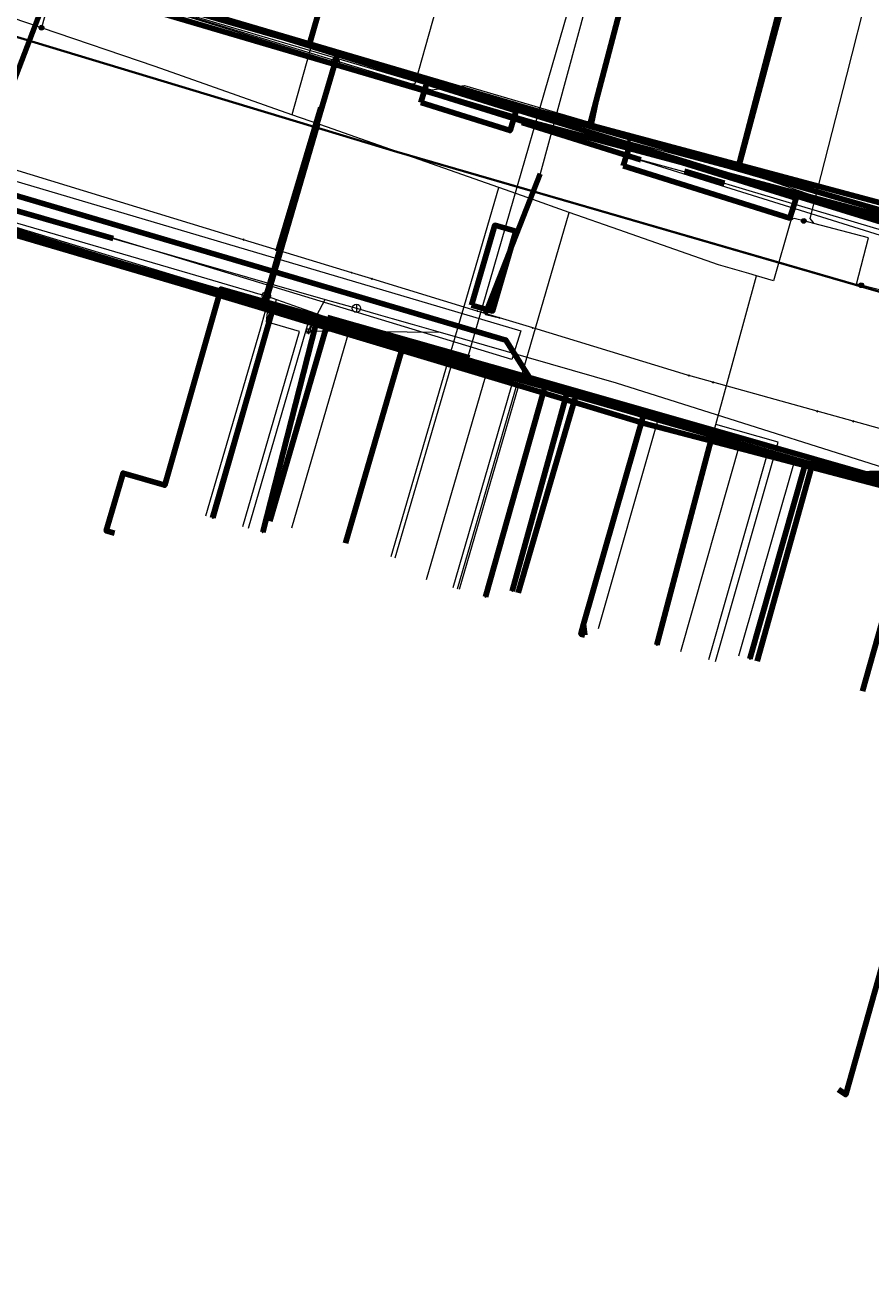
# Model space of a CAD drawing. Extents: x 152558 to 154479, y 462974 to 463683.
# Tile 43 of 256: x 152852 to 152893, y 463345 to 463405. Entities that reach past the tile are written whole.
import ezdxf
from ezdxf.enums import TextEntityAlignment as Align
from ezdxf.lldxf.tags import DXFTag

# ---------------------------------------------------------------- set-up
doc = ezdxf.new("R2010")
doc.units = 0
doc.header["$LTSCALE"] = 0.2
doc.layers.get('0').update_dxf_attribs({"linetype": 'CONTINUOUS'})
for name, color, linetype, lineweight in [('B-RO-KL-DATA_COAXIAAL_17_ZIGGO BV-G', 90, 'KL-DATA-N', 18), ('B-RO-KL-DATA_COAXIAAL_7_ZIGGO BV-G', 90, 'KL-DATA-N', 18), ('B-RO-KL-DATA_HULPSTUK_KPN BV-S', 90, 'CONTINUOUS', 25), ('B-RO-KL-DATA_KABELBED_KPN BV-G', 90, 'CONTINUOUS', 100), ('B-RO-KL-DATA_KABELBED_ZIGGO BV-G', 90, 'CONTINUOUS', 100), ('B-RO-KL-DATA_MANTELBUIS_PVC_1_KPN BV-G', 90, 'CONTINUOUS', 100), ('B-RO-KL-DATA_REGGEFIBER OPERATOR BV-G', 90, 'KL-DATA-N', 18), ('B-RO-KL-ET_LS_400 V_STEDIN NETBEHEER BV-G', 190, 'KL-LS-N', 18), ('B-RO-KL-ET_LS_GEMEENTE AMERSFOORT-S', 190, 'CONTINUOUS', 25), ('B-RO-KL-ET_LS_HULPSTUK_STEDIN NETBEHEER BV-S', 190, 'CONTINUOUS', 25), ('B-RO-KL-ET_LS_MANTELBUIS_PE_160_STEDIN NETBEHEER BV-G', 190, 'CONTINUOUS', 100), ('B-RO-KL-ET_LS_MANTELBUIS_PVC_125_STEDIN NETBEHEER BV-G', 190, 'CONTINUOUS', 100), ('B-RO-KL-ET_MS_10 KV_STEDIN NETBEHEER BV-G', 130, 'KL-MS-N', 18), ('B-RO-KL-ET_MS_MANTELBUIS_PE_160_STEDIN NETBEHEER BV-G', 130, 'CONTINUOUS', 100), ('B-RO-KL-ET_MS_MANTELBUIS_PVC_125_STEDIN NETBEHEER BV-G', 130, 'CONTINUOUS', 100), ('B-RO-KL-GAS_HD_HULPSTUK_STEDIN NETBEHEER BV-S', 30, 'CONTINUOUS', 25), ('B-RO-KL-GAS_HD_STAAL_114_8 BAR_STEDIN NETBEHEER BV-G', 30, 'KL-GAS-HD-N', 18), ('B-RO-KL-GAS_LD_HULPSTUK_STEDIN NETBEHEER BV-S', 50, 'CONTINUOUS', 25), ('B-RO-KL-GAS_LD_MANTELBUIS_ASBESTCEMENT_180_STEDIN NETBEHEER BV-G', 50, 'CONTINUOUS', 100), ('B-RO-KL-GAS_LD_MANTELBUIS_STEDIN NETBEHEER BV-G', 50, 'CONTINUOUS', 100), ('B-RO-KL-GAS_LD_PE_32_0.1 BAR_STEDIN NETBEHEER BV-G', 50, 'KL-GAS-LD-N', 18), ('B-RO-KL-GAS_LD_PE_40_0.1 BAR_STEDIN NETBEHEER BV-G', 50, 'KL-GAS-LD-N', 18), ('B-RO-KL-GAS_LD_PVC_110_0.1 BAR_STEDIN NETBEHEER BV-G', 50, 'KL-GAS-LD-N', 18), ('B-RO-KL-GAS_LD_PVC_160_0.1 BAR_STEDIN NETBEHEER BV-G', 50, 'KL-GAS-LD-N', 18), ('B-RO-KL-GAS_LD_PVC_200_0.1 BAR_STEDIN NETBEHEER BV-G', 50, 'KL-GAS-LD-N', 18), ('B-RO-KL-WATER_100_VITENS-G', 170, 'KL-WATER-N', 18), ('B-RO-KL-WATER_40_VITENS-G', 170, 'KL-WATER-N', 18), ('B-RO-KL-WATER_HULPSTUK_VITENS-S', 170, 'CONTINUOUS', 25), ('B-RO-KL-WATER_MANTELBUIS_96.8_VITENS-G', 170, 'CONTINUOUS', 100), ('B-RO-OG-INFO_KPN BV-G', 7, 'CONTINUOUS', 18), ('B-RO-OG-INFO_STEDIN NETBEHEER BV-G', 7, 'CONTINUOUS', 18), ('B-RO-OG-INFO_VITENS-S', 7, 'CONTINUOUS', 25)]:
    doc.layers.add(name, color=color, linetype=linetype, lineweight=lineweight)
doc.styles.add('NLCS-ISO', font='NLCS-ISO.ttf')
tags = doc.linetypes.add('KL-DATA-N', pattern='A,4,-1,[101,NLCS.SHX,S=0.5,R=0,X=0,Y=0],-1,4,-1,["D",Standard,S=1,R=0,X=-0.25,Y=-0.5],-1.5', length=12.5).pattern_tags.tags
tags[18] = DXFTag(74, 10)
tags = doc.linetypes.add('KL-GAS-HD-N', pattern='A,4,-1,[69,NLCS.SHX,S=0.5,R=0,X=0,Y=0],-1,4,-1,["H",Standard,S=1,R=0,X=0,Y=-0.5],-2', length=13).pattern_tags.tags
tags[18] = DXFTag(74, 10)
tags = doc.linetypes.add('KL-GAS-LD-N', pattern='A,4,-1,[69,NLCS.SHX,S=0.5,R=0,X=0,Y=0],-1,4,-1,["L",Standard,S=1,R=0,X=0.25,Y=-0.5],-2', length=13).pattern_tags.tags
tags[18] = DXFTag(74, 10)
tags = doc.linetypes.add('KL-LS-N', pattern='A,4,-1,[103,NLCS.SHX,S=0.75,R=0,X=0,Y=0],-1,4,-1,["L",Standard,S=1,R=0,X=0,Y=-0.5],-2', length=13).pattern_tags.tags
tags[18] = DXFTag(74, 10)
tags = doc.linetypes.add('KL-MS-N', pattern='A,4,-1,[103,NLCS.SHX,S=0.75,R=0,X=0,Y=0],-1,4,-1,["M",Standard,S=1,R=0,X=0,Y=-0.5],-2', length=13).pattern_tags.tags
tags[18] = DXFTag(74, 10)
doc.linetypes.add('KL-WATER-N', pattern='A,7,-0.5,[168,NLCS.SHX,S=0.75,R=0,X=0.75,Y=0],-2', length=9.5)

# ---------------------------------------------------------------- blocks, each defined once
blk = doc.blocks.new('SKL-WTB_HULP_AFSLUITER-SO')
at = {"color": 0, "linetype": 'ByBlock', "lineweight": 18}
blk.add_lwpolyline([(0, 0.8), (0, -0.8)], dxfattribs=at)
blk.add_circle((0, 0), 1, dxfattribs=at)
at = {"color": 0, "linetype": 'ByBlock', "lineweight": 18, "style": 'NLCS-ISO', "flags": 1}
for tag, p in [('TYPE', (1.5, 0)), ('OMSCHRIJVING', (1.5, -3)), ('LABEL', (1.5, -1.5))]:
    blk.add_attdef(tag, p, '', height=1, dxfattribs=at)
blk = doc.blocks.new('SKL-WTB_HULP_T STUK-SO')
at = {"color": 0, "linetype": 'ByBlock', "lineweight": 18}
blk.add_circle((0, 0), 1, dxfattribs=at)
at = {"color": 0, "linetype": 'ByBlock', "lineweight": -2, "style": 'NLCS-ISO'}
blk.add_text('T', height=1, dxfattribs=at).set_placement((0, 0), align=Align.MIDDLE_CENTER)
at = {"color": 0, "linetype": 'ByBlock', "lineweight": 18, "style": 'NLCS-ISO', "flags": 1}
for tag, p in [('TYPE', (1.5, 0)), ('OMSCHRIJVING', (1.5, -3)), ('LABEL', (1.5, -1.5))]:
    blk.add_attdef(tag, p, '', height=1, dxfattribs=at)
blk = doc.blocks.new('SKL-WTB_HULP_KB MEETPUNT-SO')
at = {"linetype": 'ByBlock', "lineweight": 18}
h = blk.add_hatch(color=0, dxfattribs=at)
h.dxf.hatch_style = 1
h.paths.add_polyline_path([(0.6, 1.04), (0.26, 0.78), (0.54, 0.61)])
at = {"color": 0, "linetype": 'ByBlock', "lineweight": 18}
for points in [[(-0.4, -0.69), (0.4, 0.69)], [(0.6, 1.04), (0.26, 0.78)], [(0.26, 0.78), (0.54, 0.61)], [(0.6, 1.04), (0.54, 0.61)], [(0, -0.25), (0, -0.8)]]:
    blk.add_lwpolyline(points, dxfattribs=at)
blk.add_circle((0, 0), 0.5, dxfattribs=at)
at = {"color": 0, "linetype": 'ByBlock', "lineweight": 18, "style": 'NLCS-ISO', "flags": 1}
for tag, p in [('TYPE', (1.5, 0)), ('OMSCHRIJVING', (1.5, -3)), ('LABEL', (1.5, -1.5))]:
    blk.add_attdef(tag, p, '', height=1, dxfattribs=at)
blk = doc.blocks.new('SKL-WTB_HULP_MOF-SO')
at = {"linetype": 'ByBlock', "lineweight": 18}
h = blk.add_hatch(color=0, dxfattribs=at)
h.dxf.hatch_style = 1
h.paths.add_polyline_path([(-0.5625, 0, 1), (0.5625, 0, 1)])
at = {"color": 0, "linetype": 'ByBlock', "lineweight": 18}
blk.add_circle((0, 0), 0.5625, dxfattribs=at)
at = {"color": 0, "linetype": 'ByBlock', "lineweight": 18, "style": 'NLCS-ISO', "flags": 1}
for tag, p in [('TYPE', (1.5, 0)), ('OMSCHRIJVING', (1.5, -3)), ('LABEL', (1.5, -1.5))]:
    blk.add_attdef(tag, p, '', height=1, dxfattribs=at)
blk = doc.blocks.new('SKL-WTB_HULP_OVERIG-SO')
at = {"color": 0, "linetype": 'ByBlock', "lineweight": 18}
for points in [[(-0.14, 0.14), (0.14, -0.14)], [(0.14, 0.14), (-0.14, -0.14)]]:
    blk.add_lwpolyline(points, dxfattribs=at)
at = {"color": 0, "linetype": 'ByBlock', "lineweight": 18, "style": 'NLCS-ISO', "flags": 1}
for tag, p in [('TYPE', (1.5, 0)), ('OMSCHRIJVING', (1.5, -3)), ('LABEL', (1.5, -1.5))]:
    blk.add_attdef(tag, p, '', height=1, dxfattribs=at)
blk = doc.blocks.new('SKL-ET_LS_MAST-SO')
for p, q in [((-0.05, 2.07), (0.05, 2.07)), ((-0.05, -2), (0.05, -2))]:
    blk.add_line(p, q)
for points in [[(-0.18, 1.76), (-0.22, 1.76), (-0.22, 1.84), (-0.18, 1.84), (-0.18, 1.79)], [(-0.18, 1.49), (-0.22, 1.49), (-0.22, 1.57), (-0.18, 1.57), (-0.18, 1.52)], [(-0.18, 1.79), (-0.05, 1.79)], [(-0.18, 1.76), (-0.05, 1.76)], [(-0.18, 1.52), (-0.05, 1.52)], [(-0.18, 1.49), (-0.05, 1.49)], [(-0.05, -2), (-0.05, 2.07)], [(0.05, -2), (0.05, 2.07)], [(0.18, 1.92), (0.05, 1.92)], [(0.18, 1.89), (0.05, 1.89)], [(0.18, 1.66), (0.05, 1.66)], [(0.18, 1.63), (0.05, 1.63)], [(0.18, 1.39), (0.05, 1.39)], [(0.18, 1.36), (0.05, 1.36)], [(0.18, 1.89), (0.22, 1.89), (0.22, 1.97), (0.18, 1.97), (0.18, 1.92)], [(0.18, 1.63), (0.22, 1.63), (0.22, 1.71), (0.18, 1.71), (0.18, 1.66)], [(0.18, 1.36), (0.22, 1.36), (0.22, 1.44), (0.18, 1.44), (0.18, 1.39)]]:
    blk.add_lwpolyline(points)
blk = doc.blocks.new('SOG-INFO_OVERIG-SO')
at = {"color": 0, "linetype": 'ByBlock', "lineweight": 18}
for points in [[(-0.14, 0.14), (0.14, -0.14)], [(0.14, 0.14), (-0.14, -0.14)]]:
    blk.add_lwpolyline(points, dxfattribs=at)
at = {"color": 0, "linetype": 'ByBlock', "lineweight": 18, "style": 'NLCS-ISO', "flags": 1}
for tag, p in [('TYPE', (1.5, 0)), ('OMSCHRIJVING', (1.5, -3)), ('LABEL', (1.5, -1.5))]:
    blk.add_attdef(tag, p, '', height=1, dxfattribs=at)

msp = doc.modelspace()

# ---------------------------------------------------------------- linework, layer by layer
at = {"layer": 'B-RO-KL-DATA_COAXIAAL_17_ZIGGO BV-G', "flags": 128}
msp.add_lwpolyline([(152856.538, 463488.136), (152855.279, 463482.577), (152860.971, 463480.813), (152862.835, 463480.236), (152863.482, 463479.972), (152864.072, 463479.6), (152864.589, 463479.13), (152865.017, 463478.578), (152865.341, 463477.96), (152865.554, 463477.295), (152865.647, 463476.602), (152865.619, 463475.905), (152865.47, 463475.224), (152863.296, 463468.264), (152860.97, 463460.821), (152858.662, 463452.571), (152851.887, 463428.353), (152850.773, 463424.369), (152850.724, 463424.205), (152847.949, 463414.808), (152847.628, 463413.994), (152847.171, 463413.248), (152846.591, 463412.594), (152846.432, 463412.468), (152853.812, 463410.192), (152853.72, 463407.51), (152865.931, 463403.984), (152879.424, 463400.088), (152879.486, 463400.07), (152886.556, 463398.028), (152895.107, 463395.559), (152895.587, 463395.42), (152895.201, 463393.947), (152900.659, 463392.234), (152905.768, 463390.63), (152906.229, 463390.52), (152906.689, 463390.41), (152906.747, 463390.396), (152911.097, 463389.354), (152911.883, 463389.202), (152920.349, 463387.563), (152923.701, 463386.914), (152930.388, 463385.619), (152930.958, 463388.756), (152931.548, 463388.643)], dxfattribs=at)
at = {"layer": 'B-RO-KL-DATA_COAXIAAL_7_ZIGGO BV-G', "flags": 128}
for points in [[(152869.238, 463415.44), (152865.931, 463403.984), (152879.424, 463400.088), (152879.486, 463400.07), (152886.556, 463398.028), (152895.107, 463395.559), (152895.587, 463395.42), (152895.201, 463393.947), (152900.659, 463392.234), (152905.768, 463390.63), (152906.229, 463390.52), (152906.689, 463390.41), (152906.747, 463390.396), (152911.097, 463389.354), (152911.883, 463389.202), (152920.349, 463387.563), (152923.701, 463386.914), (152930.388, 463385.619), (152930.958, 463388.756), (152931.548, 463388.643)], [(152931.548, 463388.643), (152930.958, 463388.756), (152930.388, 463385.619), (152923.701, 463386.914), (152920.349, 463387.563), (152911.883, 463389.202), (152911.097, 463389.354), (152906.747, 463390.396), (152906.689, 463390.41), (152906.229, 463390.52), (152905.768, 463390.63), (152900.659, 463392.234), (152895.201, 463393.947), (152895.587, 463395.42), (152895.107, 463395.559), (152886.556, 463398.028), (152888.627, 463405.953), (152889.133, 463407.89), (152889.328, 463407.84)], [(152911.617, 463370.611), (152911.724, 463371.976), (152911.572, 463373.428), (152911.158, 463374.827), (152910.498, 463376.129), (152909.611, 463377.288), (152908.529, 463378.268), (152907.287, 463379.034), (152905.927, 463379.562), (152898.576, 463381.667), (152895.308, 463382.603), (152890.23, 463384.058), (152882.087, 463386.39), (152878.824, 463387.324), (152870.508, 463389.706), (152866.855, 463390.752), (152864.032, 463381.061)], [(152911.617, 463370.611), (152911.724, 463371.976), (152911.572, 463373.428), (152911.158, 463374.827), (152910.498, 463376.129), (152909.611, 463377.288), (152908.529, 463378.268), (152907.287, 463379.034), (152905.927, 463379.562), (152898.576, 463381.667), (152895.308, 463382.603), (152890.23, 463384.058), (152882.087, 463386.39), (152878.824, 463387.324), (152870.508, 463389.706), (152867.68, 463379.998)], [(152911.617, 463370.611), (152911.724, 463371.976), (152911.572, 463373.428), (152911.158, 463374.827), (152910.498, 463376.129), (152909.611, 463377.288), (152908.529, 463378.268), (152907.287, 463379.034), (152905.927, 463379.562), (152898.576, 463381.667), (152895.308, 463382.603), (152890.23, 463384.058), (152882.087, 463386.39), (152878.824, 463387.324), (152875.995, 463377.615)]]:
    msp.add_lwpolyline(points, dxfattribs=at)
at = {"layer": 'B-RO-KL-DATA_KABELBED_KPN BV-G', "flags": 128}
for points in [[(152876.724, 463387.684), (152875.4, 463389.782), (152864.205, 463393.086), (152781.375, 463417.527), (152780.253, 463417.611), (152746.314, 463428.76), (152735.85, 463432.197), (152731.059, 463432.095), (152730.915, 463432.092)], [(152861.34, 463405.372), (152867.294, 463403.536)], [(152867.294, 463403.536), (152864.537, 463394.209), (152864.205, 463393.086), (152863.719, 463391.443)], [(152960.11, 463380.816), (152959.421, 463380.935), (152954.458, 463381.873), (152939.11, 463384.774), (152937.612, 463385.057), (152934.949, 463385.561), (152930.251, 463386.449), (152929.219, 463386.644), (152928.681, 463386.759), (152906.021, 463391.597), (152867.294, 463403.536)], [(152866.545, 463401.003), (152864.371, 463393.648)], [(152863.719, 463391.443), (152860.049, 463392.504), (152838.871, 463399.016)], [(152978.346, 463365.156), (152967.162, 463367.204), (152966.63, 463367.301), (152955.248, 463369.386), (152954.188, 463369.58), (152946.783, 463370.936), (152942.863, 463371.654), (152933.047, 463373.451), (152927.545, 463374.459), (152924.54, 463375.123), (152916.965, 463376.798), (152912.453, 463377.795), (152895.945, 463382.128), (152889.784, 463383.745), (152885.261, 463384.932), (152882.075, 463385.768), (152878.245, 463386.921), (152877.193, 463387.238), (152866.25, 463390.533), (152864.139, 463391.168), (152860.018, 463392.409), (152838.765, 463398.664)], [(152859.573, 463392.65), (152850.014, 463395.589)], [(152864.139, 463391.168), (152861.29, 463381.228)], [(152876.724, 463387.684), (152866.293, 463390.699), (152863.719, 463391.443)], [(152866.293, 463390.699), (152866.25, 463390.533), (152863.691, 463380.529)], [(152876.724, 463387.684), (152877.275, 463387.525), (152877.193, 463387.238), (152874.409, 463377.423)], [(152876.724, 463387.684), (152877.275, 463387.525), (152878.328, 463387.22), (152885.331, 463385.196), (152889.827, 463383.896), (152891.741, 463383.343)], [(152881.428, 463386.323), (152877.584, 463387.434)], [(152878.328, 463387.22), (152878.245, 463386.921), (152875.704, 463377.7)], [(152885.331, 463385.196), (152885.261, 463384.932), (152882.662, 463375.113)], [(152887.146, 463374.431), (152889.784, 463383.745), (152889.827, 463383.896), (152885.331, 463385.196)], [(152891.741, 463383.343), (152894.034, 463383.379), (152937.143, 463374.186), (152938.551, 463373.087)], [(152910.314, 463377.997), (152904.391, 463379.691), (152902.638, 463380.193), (152897.903, 463381.562), (152896.921, 463381.846), (152895.945, 463382.128), (152891.741, 463383.343)]]:
    msp.add_lwpolyline(points, dxfattribs=at)
at = {"layer": 'B-RO-KL-DATA_KABELBED_ZIGGO BV-G', "flags": 128}
for points in [[(152879.424, 463400.088), (152888.221, 463433.485), (152895.088, 463432.354)], [(152869.238, 463415.44), (152865.931, 463403.984)], [(152853.72, 463407.51), (152849.219, 463395.745)], [(152853.72, 463407.51), (152865.931, 463403.984)], [(152886.556, 463398.028), (152888.627, 463405.953)], [(152865.931, 463403.984), (152879.424, 463400.088)], [(152879.424, 463400.088), (152886.556, 463398.028)], [(152886.556, 463398.028), (152895.107, 463395.559)], [(152856.548, 463380.486), (152856.159, 463380.599), (152856.971, 463383.383), (152858.977, 463382.798), (152861.677, 463392.235), (152866.855, 463390.752)], [(152864.032, 463381.061), (152866.855, 463390.752)], [(152870.508, 463389.706), (152866.855, 463390.752)], [(152867.68, 463379.998), (152870.508, 463389.706)], [(152878.824, 463387.324), (152870.508, 463389.706)], [(152878.824, 463387.324), (152875.995, 463377.615)], [(152882.087, 463386.39), (152878.824, 463387.324)], [(152879.142, 463376.102), (152882.087, 463386.39)], [(152890.23, 463384.058), (152882.087, 463386.39)], [(152887.488, 463374.333), (152890.23, 463384.058)], [(152895.308, 463382.603), (152890.23, 463384.058)], [(152895.308, 463382.603), (152892.567, 463372.883)], [(152879.195, 463375.577), (152879.007, 463375.63), (152879.142, 463376.102), (152879.195, 463375.577)], [(152894.706, 463363.901), (152891.763, 463353.463), (152891.405, 463353.708)]]:
    msp.add_lwpolyline(points, dxfattribs=at)
at = {"layer": 'B-RO-KL-DATA_MANTELBUIS_PVC_1_KPN BV-G', "flags": 128}
for points in [[(152866.545, 463401.003), (152864.371, 463393.648)], [(152859.573, 463392.65), (152850.014, 463395.589)], [(152881.428, 463386.323), (152877.584, 463387.434)]]:
    msp.add_lwpolyline(points, dxfattribs=at)
at = {"layer": 'B-RO-KL-DATA_REGGEFIBER OPERATOR BV-G', "flags": 128}
for points in [[(152836.657, 463412.552), (152836.13, 463410.725), (152833.375, 463401.176), (152833.258, 463400.517), (152834.747, 463400.094), (152841.493, 463398.057), (152845.228, 463396.97), (152864.153, 463391.495), (152865.995, 463390.981), (152874.533, 463388.394), (152875.803, 463387.992), (152882.699, 463385.853), (152889.285, 463383.94), (152895.913, 463382.003), (152899.521, 463380.985), (152903.995, 463379.871), (152910.187, 463377.65)], [(152879.627, 463400.216), (152881.417, 463408.741)], [(152886.675, 463397.959), (152889.277, 463407.646)], [(152854.753, 463407.045), (152871.82, 463401.822), (152873.401, 463402.043), (152879.627, 463400.216)], [(152854.753, 463407.045), (152871.82, 463401.822), (152873.401, 463402.043), (152879.627, 463400.216), (152886.675, 463397.959), (152895.198, 463394.998), (152906.54, 463392.014), (152910.885, 463390.895), (152922.875, 463388.108), (152930.352, 463387.237), (152930.872, 463387.126), (152931.992, 463388.685), (152937.764, 463387.573), (152937.862, 463387.612), (152944.377, 463386.371), (152953.962, 463384.62), (152962.174, 463382.953), (152965.523, 463382.158), (152970.145, 463381.154), (152971.61, 463380.581), (152971.396, 463379.057), (152971.955, 463378.576), (152974.543, 463378.175), (152982.07, 463376.768), (152988.496, 463375.629), (153009.979, 463371.694), (153011.342, 463371.4), (153018.219, 463370.178), (153024.451, 463369.071), (153029.114, 463367.967), (153030.23, 463368.174), (153042.323, 463366.039), (153048.877, 463364.85), (153055.682, 463363.617), (153058.435, 463363.117), (153064.858, 463361.888), (153068.18, 463361.253), (153070.821, 463360.772)], [(152879.627, 463400.216), (152886.675, 463397.959)], [(152886.675, 463397.959), (152895.198, 463394.998)], [(152861.171, 463381.262), (152864.153, 463391.495), (152865.995, 463390.981)], [(152863.01, 463380.727), (152865.995, 463390.981)], [(152865.995, 463390.981), (152874.533, 463388.394)], [(152871.575, 463378.25), (152874.533, 463388.394)], [(152872.853, 463377.877), (152875.803, 463387.992)], [(152874.533, 463388.394), (152875.803, 463387.992)], [(152875.803, 463387.992), (152882.699, 463385.853)], [(152879.856, 463375.899), (152882.699, 463385.853)], [(152882.699, 463385.853), (152889.285, 463383.94)], [(152886.614, 463374.582), (152889.285, 463383.94)], [(152889.285, 463383.94), (152895.913, 463382.003)]]:
    msp.add_lwpolyline(points, dxfattribs=at)
at = {"layer": 'B-RO-KL-ET_LS_400 V_STEDIN NETBEHEER BV-G', "flags": 128}
for points in [[(152837.839, 463399.458), (152860.101, 463392.698), (152863.943, 463391.59), (152863.975, 463391.581), (152873.532, 463388.825), (152879.686, 463410.1), (152885.975, 463433.794), (152903.261, 463430.872), (152903.361, 463431.458)], [(152856.461, 463417.283), (152853.044, 463404.816)], [(152869.093, 463414.857), (152865.089, 463400.634)], [(152853.044, 463404.816), (152838.394, 463409.823), (152833.083, 463411.136), (152832.146, 463411.368), (152829.909, 463411.921), (152829.276, 463412.118)], [(152892.844, 463406.659), (152891.788, 463402.535)], [(152889.737, 463395.522), (152889.345, 463395.624), (152889.27, 463395.63), (152889.197, 463395.605), (152889.139, 463395.555), (152889.103, 463395.487), (152888.276, 463392.638), (152887.462, 463392.874), (152887.089, 463392.982), (152885.633, 463393.405), (152880.833, 463395.094), (152878.45, 463395.932), (152876.478, 463396.626), (152875.06, 463397.125), (152870.943, 463398.574), (152866.757, 463400.047), (152866.44, 463400.158), (152865.089, 463400.634), (152858.517, 463402.946), (152853.044, 463404.816)], [(152891.788, 463402.535), (152890.025, 463395.643), (152890.221, 463395.395)], [(152863.829, 463391.195), (152866.44, 463400.158)], [(152869.881, 463379.357), (152875.06, 463397.125)], [(152873.161, 463377.787), (152878.45, 463395.932)], [(152892.502, 463392.422), (152892.275, 463392.48), (152892.856, 463394.706), (152890.221, 463395.395), (152889.737, 463395.522)], [(152885.507, 463385.725), (152887.462, 463392.874)], [(152926.918, 463384.54), (152924.922, 463384.948), (152921.812, 463385.584), (152920.049, 463385.945), (152918.795, 463386.215), (152912.687, 463387.543), (152912.567, 463387.571), (152912.514, 463387.583), (152906.076, 463389.058), (152902.364, 463389.955), (152900.62, 463390.376), (152899.543, 463390.637), (152897.384, 463391.181), (152892.502, 463392.422)], [(152862.731, 463380.808), (152865.464, 463390.198), (152863.881, 463390.659), (152863.975, 463391.581)], [(152865.899, 463390.231), (152866.701, 463391.743)], [(152863.577, 463390.331), (152863.829, 463391.195)], [(152860.954, 463381.326), (152863.577, 463390.331)], [(152865.899, 463390.231), (152872.237, 463390.156)], [(152882.768, 463375.706), (152885.507, 463385.725)], [(152885.488, 463374.306), (152888.504, 463384.869), (152885.507, 463385.725)], [(152882.603, 463375.129), (152882.768, 463375.706)]]:
    msp.add_lwpolyline(points, dxfattribs=at)
at = {"layer": 'B-RO-KL-ET_LS_MANTELBUIS_PE_160_STEDIN NETBEHEER BV-G', "flags": 128}
msp.add_lwpolyline([(152772.677, 463430.824), (152783.977, 463427.48), (152797.54, 463423.818), (152819.388, 463417.139), (152876.556, 463400.294), (152894.124, 463395.583), (152903.793, 463393.388), (152941.949, 463385.733), (152942.067, 463386.321), (152903.919, 463393.974), (152894.268, 463396.165), (152876.718, 463400.872), (152819.56, 463417.713), (152797.706, 463424.394), (152784.141, 463428.058), (152772.847, 463431.4), (152772.677, 463430.824)], dxfattribs=at)
at = {"layer": 'B-RO-KL-ET_LS_MANTELBUIS_PVC_125_STEDIN NETBEHEER BV-G', "flags": 128}
for points in [[(152871.296, 463401.213), (152875.596, 463399.868), (152875.894, 463400.822), (152871.594, 463402.167), (152871.296, 463401.213)], [(152881.044, 463398.165), (152889.071, 463395.655), (152889.369, 463396.609), (152881.342, 463399.119), (152881.044, 463398.165)], [(152873.75, 463391.468), (152874.758, 463391.176), (152875.87, 463395.018), (152874.862, 463395.31), (152873.75, 463391.468)]]:
    msp.add_lwpolyline(points, dxfattribs=at)
at = {"layer": 'B-RO-KL-ET_MS_10 KV_STEDIN NETBEHEER BV-G', "flags": 128}
for points in [[(153022.741, 463459.208), (153022.872, 463460.246), (153022.808, 463460.463), (153022.675, 463460.638), (153022.588, 463460.705), (153022.386, 463460.788), (153022.167, 463460.795), (153021.959, 463460.726), (153021.868, 463460.665), (153021.724, 463460.502), (153017.528, 463452.813), (153002.084, 463455.378), (153000, 463444.401), (152999.408, 463440.896), (152997.217, 463426.745), (152997.151, 463426.547), (152997.021, 463426.384), (152996.842, 463426.277), (152996.742, 463426.248), (152996.532, 463426.244), (152983.096, 463428.49), (152982.6, 463428.538), (152982.102, 463428.542), (152981.606, 463428.505), (152981.114, 463428.425), (152980.631, 463428.304), (152979.552, 463427.826), (152978.585, 463427.149), (152977.768, 463426.296), (152977.132, 463425.302), (152976.699, 463424.203), (152974.703, 463406.286), (152974.183, 463402.811), (152972.572, 463389.204), (152971.571, 463379.823), (152971.516, 463379.657), (152971.428, 463379.504), (152971.313, 463379.371), (152971.174, 463379.262), (152971.017, 463379.183), (152970.847, 463379.135), (152970.672, 463379.121), (152970.497, 463379.141), (152959.493, 463380.82), (152930.701, 463386.217), (152911.138, 463389.651), (152893.939, 463394.657), (152838.989, 463411.837), (152831.628, 463413.928)], [(152972.317, 463379.326), (152972.536, 463378.854), (152972.673, 463378.289), (152972.696, 463377.707), (152972.609, 463377.127), (152972.5, 463376.627), (152972.391, 463376.448), (152972.251, 463376.292), (152972.084, 463376.165), (152971.896, 463376.073), (152971.694, 463376.017), (152971.484, 463376), (152914.026, 463386.33), (152904.069, 463388.981), (152870.142, 463398.818), (152821.886, 463413.418), (152752.009, 463434.936), (152747.346, 463436.384), (152747.292, 463436.491), (152747.256, 463436.692), (152747.268, 463436.794), (152747.327, 463436.974), (152747.339, 463437.059), (152747.314, 463437.23), (152747.279, 463437.309), (152747.166, 463437.439), (152747.014, 463437.517), (152746.824, 463437.527), (152746.643, 463437.47), (152746.495, 463437.349), (152746.396, 463437.188), (152740.19, 463417.191)], [(152895.688, 463391.465), (152870.156, 463398.866), (152821.9, 463413.466), (152752.024, 463434.984), (152747.38, 463436.425), (152747.314, 463436.598), (152747.306, 463436.691), (152747.389, 463437.057), (152747.362, 463437.246), (152747.322, 463437.334), (152747.197, 463437.478), (152747.027, 463437.566), (152746.818, 463437.577), (152746.619, 463437.514), (152746.457, 463437.382), (152746.396, 463437.297), (152746.353, 463437.202), (152740.914, 463419.691)], [(153147.786, 463345.534), (153147.423, 463345.543), (153147.202, 463345.477), (153147.006, 463345.455), (153146.894, 463345.463), (153115.327, 463351.331), (153100.873, 463353.291), (153073.663, 463358.239), (153005.9, 463370.27), (152994.418, 463372.551), (152988.768, 463373.949), (152979.923, 463375.945), (152972.62, 463377.8), (152943.688, 463385.632), (152942.008, 463386.027), (152903.856, 463393.681), (152894.196, 463395.874), (152876.637, 463400.583), (152819.474, 463417.426), (152797.623, 463424.106), (152784.059, 463427.769), (152772.762, 463431.112), (152767.415, 463432.933), (152761.051, 463434.989)]]:
    msp.add_lwpolyline(points, dxfattribs=at)
at = {"layer": 'B-RO-KL-ET_MS_MANTELBUIS_PE_160_STEDIN NETBEHEER BV-G', "flags": 128}
msp.add_lwpolyline([(152772.677, 463430.824), (152783.977, 463427.48), (152797.54, 463423.818), (152819.388, 463417.139), (152876.556, 463400.294), (152894.124, 463395.583), (152903.793, 463393.388), (152941.949, 463385.733), (152942.067, 463386.321), (152903.919, 463393.974), (152894.268, 463396.165), (152876.718, 463400.872), (152819.56, 463417.713), (152797.706, 463424.394), (152784.141, 463428.058), (152772.847, 463431.4), (152772.677, 463430.824)], dxfattribs=at)
at = {"layer": 'B-RO-KL-ET_MS_MANTELBUIS_PVC_125_STEDIN NETBEHEER BV-G', "flags": 128}
for points in [[(152871.296, 463401.213), (152875.596, 463399.868), (152875.894, 463400.822), (152871.594, 463402.167), (152871.296, 463401.213)], [(152881.044, 463398.165), (152889.071, 463395.655), (152889.369, 463396.609), (152881.342, 463399.119), (152881.044, 463398.165)]]:
    msp.add_lwpolyline(points, dxfattribs=at)
at = {"layer": 'B-RO-KL-GAS_HD_STAAL_114_8 BAR_STEDIN NETBEHEER BV-G', "flags": 128}
for points in [[(152849.379, 463396.706), (152866.701, 463391.743), (152867.455, 463391.527), (152868.205, 463391.312)], [(152868.205, 463391.312), (152869.255, 463391.011)], [(152869.255, 463391.011), (152869.929, 463390.818), (152870.891, 463390.542), (152872.237, 463390.156), (152880.706, 463387.729), (152897.739, 463382.336), (152922.092, 463377.202), (152937.401, 463374.34), (153000, 463362.431), (153052.452, 463353), (153074.777, 463348.794), (153102.775, 463343.84), (153121.658, 463340.074), (153129.985, 463338.603), (153157.37, 463333.974), (153261.325, 463314.936), (153280.943, 463311.809), (153310.779, 463306.109), (153327.815, 463303.202), (153327.958, 463303.178), (153328.944, 463303.01), (153330.077, 463302.817)]]:
    msp.add_lwpolyline(points, dxfattribs=at)
at = {"layer": 'B-RO-KL-GAS_LD_MANTELBUIS_ASBESTCEMENT_180_STEDIN NETBEHEER BV-G', "flags": 128}
for points in [[(152864.423, 463394.044), (152866.494, 463400.98)], [(152876.161, 463400.251), (152881.888, 463398.463)], [(152883.999, 463397.912), (152885.915, 463397.34)], [(152866.803, 463390.874), (152873.645, 463388.923)]]:
    msp.add_lwpolyline(points, dxfattribs=at)
at = {"layer": 'B-RO-KL-GAS_LD_MANTELBUIS_STEDIN NETBEHEER BV-G', "flags": 128}
msp.add_lwpolyline([(152849.764, 463396.596), (152856.492, 463394.668)], dxfattribs=at)
msp.add_lwpolyline([(152849.764, 463396.596), (152856.492, 463394.668)], dxfattribs=at)
at = {"layer": 'B-RO-KL-GAS_LD_PE_32_0.1 BAR_STEDIN NETBEHEER BV-G', "flags": 128}
for points in [[(152875.265, 463417.222), (152871.017, 463402.126), (152870.487, 463402.087)], [(152865.095, 463380.751), (152867.949, 463390.548)], [(152870.073, 463379.301), (152872.937, 463389.125)], [(152873.065, 463377.815), (152876.084, 463388.173)], [(152883.816, 463374.783), (152886.727, 463384.99)], [(152885.162, 463374.399), (152888.073, 463384.589)]]:
    msp.add_lwpolyline(points, dxfattribs=at)
at = {"layer": 'B-RO-KL-GAS_LD_PE_40_0.1 BAR_STEDIN NETBEHEER BV-G', "flags": 128}
msp.add_lwpolyline([(152861.291, 463381.228), (152864.353, 463391.739)], dxfattribs=at)
at = {"layer": 'B-RO-KL-GAS_LD_PVC_110_0.1 BAR_STEDIN NETBEHEER BV-G', "flags": 128}
for points in [[(152853.916, 463407.288), (152866.129, 463403.484), (152867.183, 463403.155)], [(152863.872, 463391.909), (152864.423, 463394.044), (152866.488, 463400.982), (152867.183, 463403.155)], [(152867.183, 463403.155), (152870.487, 463402.087), (152876.403, 463400.175), (152881.888, 463398.463), (152884.957, 463397.626), (152887.089, 463396.99), (152893.513, 463395.067), (152897.215, 463393.94), (152906.633, 463391.168), (152906.825, 463391.112), (152907.298, 463390.981), (152907.746, 463390.857), (152908.643, 463390.61), (152911.472, 463389.876), (152912.124, 463389.713), (152914.126, 463389.211), (152916.982, 463388.606), (152918.276, 463388.323), (152927.874, 463386.193), (152931.6, 463385.554), (152932.165, 463385.457), (152934.798, 463385.005), (152936.571, 463384.701), (152937.503, 463384.541), (152938.944, 463384.323), (152941.203, 463383.981), (152941.937, 463383.886), (152945.679, 463383.402), (152947.122, 463383.187), (152954.106, 463382.129), (152958.388, 463381.493), (152964.168, 463380.635), (152971.627, 463379.443)], [(152863.439, 463392.029), (152863.872, 463391.909)], [(152863.872, 463391.909), (152864.311, 463391.754), (152864.353, 463391.739), (152866.804, 463390.875), (152867.399, 463390.705), (152867.949, 463390.548), (152872.937, 463389.125), (152873.372, 463389.001), (152876.084, 463388.173), (152878.509, 463387.434), (152885.944, 463385.223), (152886.727, 463384.99), (152888.073, 463384.589), (152890.06, 463383.998), (152891.224, 463383.652), (152896.481, 463382.179), (152896.987, 463382.037), (152898.05, 463381.74), (152900.827, 463380.962), (152903.341, 463380.257), (152910.094, 463378.547), (152912.08, 463378.033), (152919.74, 463376.598), (152920.946, 463376.409)]]:
    msp.add_lwpolyline(points, dxfattribs=at)
at = {"layer": 'B-RO-KL-GAS_LD_PVC_160_0.1 BAR_STEDIN NETBEHEER BV-G', "flags": 128}
msp.add_lwpolyline([(152863.067, 463392.131), (152863.439, 463392.029)], dxfattribs=at)
at = {"layer": 'B-RO-KL-GAS_LD_PVC_200_0.1 BAR_STEDIN NETBEHEER BV-G', "flags": 128}
msp.add_lwpolyline([(152839.814, 463391.279), (152841.871, 463398.338), (152860.185, 463392.986), (152863.067, 463392.131)], dxfattribs=at)
at = {"layer": 'B-RO-KL-WATER_100_VITENS-G', "flags": 128}
msp.add_lwpolyline([(152897.343, 463384.421), (152897.264, 463384.441), (152896.212, 463384.734), (152892.12, 463385.872), (152890.386, 463386.355), (152885.364, 463387.752), (152884.203, 463388.076), (152884.148, 463388.091), (152876.689, 463390.367), (152875.085, 463390.857), (152874.022, 463391.181), (152868.941, 463392.731), (152867.975, 463393.026), (152862.766, 463394.616), (152848.344, 463399.017)], dxfattribs=at)
at = {"layer": 'B-RO-KL-WATER_40_VITENS-G', "flags": 128}
msp.add_lwpolyline([(152902.639, 463430.521), (152897.638, 463430.618), (152896.559, 463430.715), (152891.886, 463431.581), (152887.594, 463432.083), (152887.322, 463432.115), (152887.055, 463432.115), (152886.844, 463432.047), (152886.669, 463431.919), (152886.5, 463431.659), (152886.294, 463431.169), (152885.304, 463428.153), (152877.04, 463397.791), (152874.412, 463391.086), (152874.405, 463391.061), (152874.403, 463391.034), (152874.416, 463391.013), (152875.085, 463390.857)], dxfattribs=at)
at = {"layer": 'B-RO-KL-WATER_MANTELBUIS_96.8_VITENS-G', "flags": 128}
msp.add_lwpolyline([(152874.412, 463391.086), (152877.04, 463397.791)], dxfattribs=at)
at = {"layer": 'B-RO-OG-INFO_KPN BV-G', "flags": 128}
msp.add_lwpolyline([(152876.11, 463390.23), (152875.68, 463388.84), (152848.2, 463397.21), (152780.98, 463417.12), (152781.29, 463418.34), (152876.11, 463390.23)], dxfattribs=at)
at = {"layer": 'B-RO-OG-INFO_STEDIN NETBEHEER BV-G', "flags": 128}
msp.add_lwpolyline([(152772.677, 463430.824), (152783.977, 463427.48), (152797.54, 463423.818), (152819.388, 463417.139), (152876.556, 463400.294), (152894.124, 463395.583), (152903.793, 463393.388), (152941.949, 463385.733), (152942.067, 463386.321), (152903.919, 463393.974), (152894.268, 463396.165), (152876.718, 463400.872), (152819.56, 463417.713), (152797.706, 463424.394), (152784.141, 463428.058), (152772.847, 463431.4), (152772.677, 463430.824)], dxfattribs=at)
msp.add_lwpolyline([(152772.677, 463430.824), (152783.977, 463427.48), (152797.54, 463423.818), (152819.388, 463417.139), (152876.556, 463400.294), (152894.124, 463395.583), (152903.793, 463393.388), (152941.949, 463385.733), (152942.067, 463386.321), (152903.919, 463393.974), (152894.268, 463396.165), (152876.718, 463400.872), (152819.56, 463417.713), (152797.706, 463424.394), (152784.141, 463428.058), (152772.847, 463431.4), (152772.677, 463430.824)], dxfattribs=at)

# ---------------------------------------------------------------- block references
at = {"layer": 'B-RO-KL-DATA_HULPSTUK_KPN BV-S', "xscale": 0.2, "yscale": 0.2, "zscale": 0.2}
for name, p in [('SKL-WTB_HULP_OVERIG-SO', (152867.294, 463403.536)), ('SKL-WTB_HULP_OVERIG-SO', (152867.294, 463403.536)), ('SKL-WTB_HULP_OVERIG-SO', (152867.294, 463403.536)), ('SKL-WTB_HULP_OVERIG-SO', (152863.719, 463391.443)), ('SKL-WTB_HULP_OVERIG-SO', (152863.719, 463391.443)), ('SKL-WTB_HULP_OVERIG-SO', (152863.719, 463391.443)), ('SKL-WTB_HULP_MOF-SO', (152864.139, 463391.168)), ('SKL-WTB_HULP_OVERIG-SO', (152864.139, 463391.168)), ('SKL-WTB_HULP_MOF-SO', (152866.293, 463390.699)), ('SKL-WTB_HULP_OVERIG-SO', (152866.293, 463390.699)), ('SKL-WTB_HULP_MOF-SO', (152866.506, 463390.455)), ('SKL-WTB_HULP_MOF-SO', (152876.724, 463387.684)), ('SKL-WTB_HULP_OVERIG-SO', (152876.724, 463387.684)), ('SKL-WTB_HULP_OVERIG-SO', (152876.724, 463387.684)), ('SKL-WTB_HULP_OVERIG-SO', (152876.724, 463387.684)), ('SKL-WTB_HULP_OVERIG-SO', (152876.724, 463387.684)), ('SKL-WTB_HULP_MOF-SO', (152878.328, 463387.22)), ('SKL-WTB_HULP_OVERIG-SO', (152878.328, 463387.22)), ('SKL-WTB_HULP_MOF-SO', (152885.331, 463385.196)), ('SKL-WTB_HULP_OVERIG-SO', (152885.331, 463385.196)), ('SKL-WTB_HULP_OVERIG-SO', (152885.331, 463385.196)), ('SKL-WTB_HULP_OVERIG-SO', (152891.742, 463383.343)), ('SKL-WTB_HULP_OVERIG-SO', (152891.742, 463383.343)), ('SKL-WTB_HULP_OVERIG-SO', (152891.742, 463383.343)), ('SKL-WTB_HULP_OVERIG-SO', (152861.29, 463381.228)), ('SKL-WTB_HULP_OVERIG-SO', (152863.691, 463380.529)), ('SKL-WTB_HULP_OVERIG-SO', (152875.704, 463377.7)), ('SKL-WTB_HULP_OVERIG-SO', (152874.409, 463377.423)), ('SKL-WTB_HULP_OVERIG-SO', (152882.662, 463375.113)), ('SKL-WTB_HULP_OVERIG-SO', (152887.146, 463374.431))]:
    msp.add_blockref(name, p, dxfattribs=at)
at = {"layer": 'B-RO-KL-ET_LS_GEMEENTE AMERSFOORT-S', "xscale": 0.2, "yscale": 0.2, "zscale": 0.2}
msp.add_blockref('SKL-ET_LS_MAST-SO', (152881.321, 463399.028), dxfattribs=at)
at = {"layer": 'B-RO-KL-ET_LS_HULPSTUK_STEDIN NETBEHEER BV-S', "xscale": 0.2, "yscale": 0.2, "zscale": 0.2}
for name, p in [('SKL-WTB_HULP_MOF-SO', (152853.044, 463404.816)), ('SKL-WTB_HULP_MOF-SO', (152889.737, 463395.522)), ('SKL-WTB_HULP_MOF-SO', (152892.502, 463392.422)), ('SKL-WTB_HULP_KB MEETPUNT-SO', (152865.899, 463390.231))]:
    msp.add_blockref(name, p, dxfattribs=at)
at = {"layer": 'B-RO-KL-GAS_HD_HULPSTUK_STEDIN NETBEHEER BV-S', "xscale": 0.2, "yscale": 0.2, "zscale": 0.2}
msp.add_blockref('SKL-WTB_HULP_AFSLUITER-SO', (152868.205, 463391.312), dxfattribs=at)
at = {"layer": 'B-RO-KL-GAS_LD_HULPSTUK_STEDIN NETBEHEER BV-S', "xscale": 0.2, "yscale": 0.2, "zscale": 0.2}
for p in [(152867.183, 463403.155), (152863.872, 463391.909)]:
    msp.add_blockref('SKL-WTB_HULP_T STUK-SO', p, dxfattribs=at)
at = {"layer": 'B-RO-KL-WATER_HULPSTUK_VITENS-S', "xscale": 0.2, "yscale": 0.2, "zscale": 0.2}
for p in [(152862.766, 463394.616), (152867.975, 463393.026), (152868.941, 463392.731), (152874.022, 463391.181), (152875.085, 463390.857), (152876.689, 463390.367), (152884.203, 463388.076), (152885.364, 463387.752), (152890.386, 463386.355), (152892.12, 463385.872)]:
    msp.add_blockref('SKL-WTB_HULP_OVERIG-SO', p, dxfattribs=at)
at = {"layer": 'B-RO-OG-INFO_VITENS-S', "xscale": 0.2, "yscale": 0.2, "zscale": 0.2}
msp.add_blockref('SOG-INFO_OVERIG-SO', (152892.12, 463385.872), dxfattribs=at)

doc.saveas('drawing.dxf')
